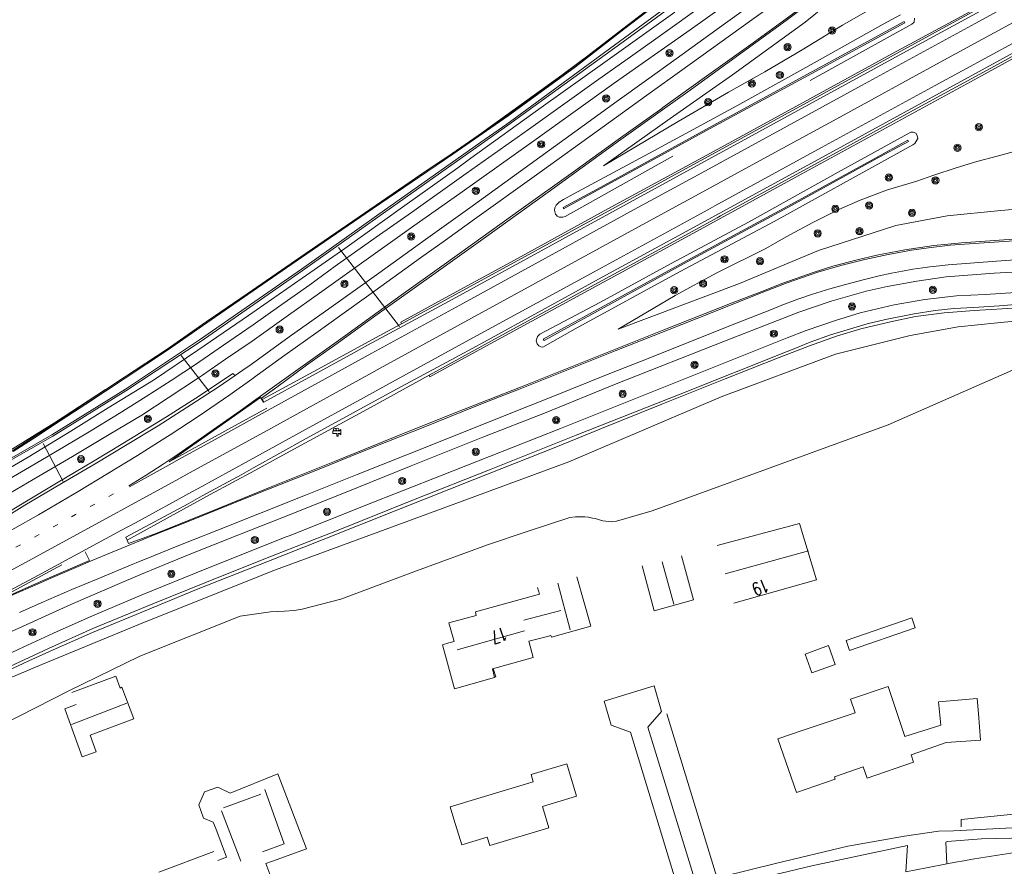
# Model space of a CAD drawing. Extents: x 177628 to 188968, y 384226 to 390673.
# Tile 94 of 256: x 182488 to 182674, y 386467 to 386627. Entities that reach past the tile are written whole.
import ezdxf

# ---------------------------------------------------------------- set-up
doc = ezdxf.new("R2010")
doc.units = 0
doc.linetypes.add('VW-1-3_STREEP', pattern=[4, 1, -3])
for name, color, linetype, lineweight in [('2403', 253, 'Continuous', 13), ('2901', 253, 'Continuous', 13), ('4502', 253, 'Continuous', 13), ('B-AF-CULT-GD', 253, 'HEKWERK', 13), ('B-AF-MUUR-GD', 14, 'Continuous', 13), ('B-AF-RAST-GD', 253, 'HEKWERK', 13), ('B-BP-BOOM-GD', 253, 'Continuous', 13), ('B-GB-BOUW-GD', 14, 'Continuous', 13), ('B-GB-NOKL-GD', 14, 'Continuous', 13), ('B-MK-BLOKLG-GD', 253, 'VW-1-3_STREEP', 13), ('B-MK-STRP-GD', 253, 'Continuous', 13), ('B-MK-VLAK-GD', 253, 'Continuous', 13), ('B-TR-SLOO-GD', 253, 'Continuous', 13), ('B-TR-TALB-GD', 253, 'Continuous', 13), ('B-TR-TALO-GD', 253, 'Continuous', 13), ('B-VH-FPAD-GD', 8, 'Continuous', 13), ('B-VH-GOOT-GD', 253, 'Continuous', 13), ('B-VH-HFDR-GD', 8, 'Continuous', 13), ('B-WT-HDUIK-GD', 253, 'Continuous', 13), ('B01_F', 14, 'Continuous', 9), ('B01_T', 14, 'Continuous', 9), ('B11_S', 14, 'Continuous', 9), ('B14_F', 14, 'Continuous', 9), ('T04_F', 253, 'HAAG', 9), ('T09_F', 253, 'Continuous', 9), ('V00_F', 8, 'Continuous', 9), ('V00_T', 8, 'Continuous', 9)]:
    doc.layers.add(name, color=color, linetype=linetype, lineweight=lineweight)
doc.styles.add('ROMANS', font='ROMANS.shx', dxfattribs={"oblique": 45})
doc.linetypes.add('HAAG', pattern='A,4,-1,[5,TOPOCAD.SHX,S=0.35,R=0,X=-0.35,Y=-0.35],-1', length=6)
doc.linetypes.add('HEKWERK', pattern='A,7,-1.5,[1,ProvNB.shx,S=0.75,R=0,X=0,Y=0],-1.5', length=10)

# ---------------------------------------------------------------- blocks, each defined once
blk = doc.blocks.new('2901_2901', base_point=(177628.113717, 385871.174588))
at = {"layer": '2901'}
for radius in [0.675, 0.45, 0.225]:
    blk.add_circle((177628.113717, 385871.174588), radius, dxfattribs=at)
blk = doc.blocks.new('2403_2403', base_point=(178167.314098, 386775.4))
at = {"layer": '2403'}
blk.add_polyline3d([(178167.564098, 386774.65, 0), (178167.564098, 386775.15, 0), (178167.814098, 386775.15, 0), (178168.064098, 386774.9, 0), (178168.064098, 386775.9, 0), (178167.814098, 386775.65, 0), (178167.309872, 386775.65, 0), (178166.564098, 386775.65, 0), (178166.564098, 386775.15, 0), (178167.314098, 386775.15, 0), (178167.314098, 386774.65, 0)], close=True, dxfattribs=at)
for centre in [(178166.930077, 386775.884344), (178167.436985, 386775.884344)]:
    blk.add_arc(centre, 0.266599, 298.476383, 241.523617, dxfattribs=at)

msp = doc.modelspace()

# ---------------------------------------------------------------- linework, layer by layer
at = {"layer": 'B-AF-CULT-GD', "flags": 128}
for points in [[(182592.045, 386543.678), (182620.753, 386555.908), (182642.328, 386563.966), (182656.422, 386567.468), (182665.481, 386569.109), (182672.91, 386569.847), (182683.818, 386570.938), (182705.977, 386575.365)], [(182652.299, 386550.633), (182607.739, 386534.404)], [(182592.045, 386543.678), (182568.36, 386534.949), (182536.757, 386523.302), (182512.045, 386513.47), (182492.644, 386505.492), (182476.388, 386498.646), (182460.107, 386490.487), (182442.955, 386482.648), (182430.695, 386477.589), (182415.753, 386470.736), (182398.65, 386463.568), (182383.231, 386457.264), (182364.878, 386450.555), (182345.821, 386443.961), (182333.14, 386439.915), (182319.88, 386436.287), (182302.345, 386423.339)], [(182311.543, 386425.313), (182343.769, 386434.016), (182375.676, 386445.193), (182418.251, 386463.967), (182443.733, 386474.941), (182469.451, 386486.11), (182497.782, 386500.481), (182511.151, 386507.035), (182530.066, 386514.599), (182535.814, 386515.412), (182538.448, 386515.542), (182540.23, 386515.659), (182541.733, 386515.886), (182549.042, 386517.768), (182563.297, 386523.125), (182576.683, 386528.014), (182584.212, 386530.543), (182592.235, 386533.139), (182593.29, 386533.3), (182594.153, 386533.311), (182595.062, 386533.284), (182595.737, 386533.223), (182596.507, 386533.067), (182597.029, 386532.954), (182598.479, 386532.555), (182600.066, 386532.362), (182601.058, 386532.452), (182607.739, 386534.404)]]:
    msp.add_lwpolyline(points, dxfattribs=at)
at = {"layer": 'B-AF-MUUR-GD', "flags": 128}
for points in [[(182569.419, 386574.92), (182581.813, 386581.659), (182599.427, 386591.306), (182619.427, 386602.169), (182635.527, 386610.985), (182653.061, 386620.581), (182672.439, 386631.069), (182689.295, 386640.325), (182689.433, 386640.401), (182692.594, 386642.144), (182693.512, 386642.648), (182696.8, 386644.453), (182717.286, 386655.662), (182721.926, 386658.201), (182725.002, 386659.939), (182739.869, 386667.971), (182755.118, 386676.341), (182770.042, 386684.46), (182786.143, 386693.29), (182803.167, 386702.533), (182809.598, 386706.028), (182826.557, 386715.334)], [(182576.539, 386565.508), (182598.563, 386577.489), (182615.423, 386586.709), (182634.616, 386597.183), (182651.903, 386606.584), (182669.856, 386616.389), (182686.437, 386625.496), (182696.896, 386631.288), (182700.055, 386632.894), (182704.8, 386635.471), (182725.063, 386646.535), (182729.396, 386648.969), (182732.745, 386650.819), (182750.6, 386660.588), (182766.151, 386669.096), (182782.931, 386678.331), (182800.779, 386687.96), (182822.768, 386700.013)], [(182569.419, 386574.92), (182560.333, 386569.962), (182560.505, 386569.671)], [(182576.539, 386565.508), (182565.859, 386559.701), (182565.689, 386559.968)]]:
    msp.add_lwpolyline(points, dxfattribs=at)
at = {"layer": 'B-AF-RAST-GD', "flags": 128}
for points in [[(182234.542, 386475.395), (182234.861, 386465.007), (182234.828, 386448.846), (182235.083, 386443.957), (182235.093, 386443.773), (182235.107, 386443.498), (182235.951, 386443.66), (182240.648, 386444.712), (182246.767, 386446.224), (182254.804, 386448.757), (182265.682, 386452.503), (182276.329, 386456.308), (182290.437, 386461.266), (182304.851, 386465.933), (182316.951, 386469.917), (182327.528, 386473.159), (182337.223, 386476.511), (182349.926, 386481.118), (182360.712, 386485.07), (182372.457, 386489.636), (182384.976, 386494.662), (182395.461, 386498.982), (182405.642, 386503.327), (182416.034, 386508.03), (182427.013, 386513.243), (182437.133, 386518.259), (182449.269, 386524.491), (182459.687, 386530.079), (182471.066, 386536.495), (182481.608, 386542.506), (182487.175, 386545.762), (182490.791, 386548.116), (182495.983, 386551.519), (182500.822, 386554.695), (182508.24, 386559.602), (182516.279, 386564.855), (182523.675, 386570.042), (182531.376, 386575.33), (182541.503, 386582.312), (182553.518, 386590.527), (182565.33, 386598.61), (182570.054, 386601.775), (182580.464, 386608.995), (182593.183, 386618.257), (182602.232, 386625.274), (182615.092, 386635.154), (182626.254, 386644.102), (182633.557, 386650.592), (182639.615, 386656.18), (182647.503, 386664.87), (182655.824, 386674.458)], [(182705.977, 386575.365), (182688.757, 386566.662), (182652.299, 386550.633)]]:
    msp.add_lwpolyline(points, dxfattribs=at)
at = {"layer": 'B-GB-BOUW-GD', "flags": 128}
for points in [[(182619.992, 386527.867), (182635.566, 386532.003), (182638.739, 386521.396), (182623.182, 386517)], [(182613.311, 386525.912), (182615.574, 386517.642), (182608.12, 386515.579), (182605.904, 386524.032)], [(182586.167, 386519.998), (182586.492, 386518.746), (182574.462, 386515.375), (182574.56, 386514.699), (182569.409, 386513.288), (182570.447, 386509.798), (182569.437, 386509.52), (182568.215, 386509.159), (182570.515, 386500.906), (182578.031, 386502.984), (182577.657, 386504.651), (182585.32, 386506.763), (182584.511, 386509.859), (182588.033, 386510.77), (182588.675, 386510.947), (182588.77, 386510.605), (182596.184, 386512.689), (182593.556, 386521.969)], [(182499.151, 386497.895), (182496.991, 386497.086), (182500.277, 386488.068), (182502.886, 386489.008), (182501.75, 386492.133), (182510.018, 386495.243), (182507.779, 386501.177), (182507.453, 386501.028), (182506.591, 386503.285), (182498.307, 386500.202)], [(182537.353, 386461.407), (182534.879, 386467.97), (182536.874, 386468.63), (182542.57, 386470.751), (182537.171, 386484.891), (182528.207, 386481.247), (182525.878, 386482.323), (182523.367, 386481.467), (182522.279, 386479.039), (182523.16, 386476.507), (182524.96, 386475.725), (182525.45, 386474.549), (182527.518, 386469.152), (182525.867, 386468.519)], [(182525.096, 386470.246), (182514.729, 386466.338)]]:
    msp.add_lwpolyline(points, dxfattribs=at)
at = {"layer": 'B-GB-NOKL-GD', "flags": 128}
for points in [[(182621.547, 386522.54), (182637.235, 386526.861)], [(182609.633, 386524.812), (182611.842, 386516.839)], [(182589.962, 386520.788), (182592.308, 386511.975)], [(182583.572, 386513.83), (182590.523, 386515.636)], [(182571.005, 386508.222), (182583.715, 386511.777)], [(182498.232, 386494.185), (182508.72, 386498.178)], [(182526.935, 386478.437), (182533.947, 386481.04)], [(182534.7, 386481.889), (182538.364, 386471.654), (182534.298, 386470.155)], [(182526.561, 386477.882), (182530.185, 386468.395)]]:
    msp.add_lwpolyline(points, dxfattribs=at)
at = {"layer": 'B-MK-BLOKLG-GD', "flags": 128}
msp.add_lwpolyline([(182318.716, 386455.53), (182327.316, 386458.319), (182335.117, 386460.942), (182342.273, 386463.395), (182348.103, 386465.452), (182353.478, 386467.349), (182364.895, 386471.566), (182376.263, 386475.949), (182387.375, 386480.349), (182398.515, 386484.974), (182409.451, 386489.627), (182420.569, 386494.436), (182431.358, 386499.311), (182440.204, 386503.438), (182442.347, 386504.438), (182453.094, 386509.644), (182463.608, 386514.868), (182471.008, 386518.669), (182478.043, 386522.39), (182485.184, 386526.18), (182492.171, 386529.966), (182499.022, 386533.698), (182506.395, 386537.704)], dxfattribs=at)
at = {"layer": 'B-MK-STRP-GD', "flags": 128}
for points in [[(182572.161, 386573.578), (182604.38, 386591.171), (182616.426, 386597.734), (182625.837, 386602.861), (182647.248, 386614.56), (182668.652, 386626.227), (182690.069, 386637.935), (182698.511, 386642.531), (182704.17, 386645.62), (182718.95, 386653.688), (182728.509, 386658.956), (182757.273, 386674.632), (182782.147, 386688.182), (182791.909, 386693.505), (182803.604, 386699.882), (182814.333, 386705.736)], [(182477.944, 386518.396), (182495.909, 386528.127), (182518.48, 386540.48), (182520.519, 386541.589), (182534.59, 386549.25), (182554.327, 386560.132), (182556.467, 386561.305), (182573.704, 386570.75), (182605.907, 386588.301), (182617.978, 386594.893), (182627.343, 386600.007), (182643.249, 386608.683), (182662.09, 386618.964), (182680.214, 386628.85), (182700.707, 386640.067), (182705.71, 386642.792), (182721.097, 386651.175), (182737.674, 386660.223), (182751.546, 386667.833), (182767.055, 386676.3), (182783.664, 386685.367), (182793.446, 386690.68), (182799.708, 386694.081), (182815.848, 386702.888)], [(182817.491, 386699.891), (182796.052, 386688.207), (182795.081, 386687.678), (182763.876, 386670.685), (182748.324, 386662.188), (182733.021, 386653.836), (182723.345, 386648.545), (182707.334, 386639.809), (182703.029, 386637.46), (182688.743, 386629.665), (182676.384, 386622.881), (182661.119, 386614.554), (182639.687, 386602.889), (182619.61, 386591.905), (182618.248, 386591.16), (182596.838, 386579.474), (182575.354, 386567.762)], [(182574.262, 386589.386), (182585.491, 386597.442), (182598.745, 386606.952), (182607.828, 386613.479), (182612.906, 386617.128), (182626.556, 386626.913), (182632.688, 386631.385), (182635.264, 386633.335), (182638.312, 386635.749), (182641.045, 386637.998), (182643.928, 386640.536), (182646.002, 386642.475), (182648.215, 386644.603), (182650.622, 386647.045), (182653.4, 386650.022), (182656.859, 386653.833), (182660.582, 386658.049), (182664.137, 386662.103), (182666.464, 386664.808), (182667.89, 386666.602), (182668.59, 386667.596), (182669.07, 386668.419)], [(182573.86, 386584.668), (182583.056, 386591.257), (182592.899, 386598.303), (182601.374, 386604.396), (182609.582, 386610.265), (182609.798, 386610.42), (182617.997, 386616.303), (182626.348, 386622.298), (182632.571, 386626.785), (182637.277, 386630.256), (182640.565, 386632.873), (182643.813, 386635.594), (182646.507, 386637.977), (182649.538, 386640.871), (182652.379, 386643.682), (182655.169, 386646.598), (182657.977, 386649.655), (182662.075, 386654.247), (182665.549, 386658.183), (182668.839, 386661.788), (182670.479, 386663.499), (182672.209, 386665.288)], [(182727.436, 386597.553), (182720.17, 386593.706), (182715.574, 386591.405), (182708.996, 386588.599), (182701.927, 386586.083), (182694.847, 386584.099), (182689.561, 386582.975), (182684.248, 386582.345), (182677.108, 386581.795), (182672.705, 386581.486), (182663.6, 386580.779), (182661.965, 386580.58), (182660.127, 386580.389), (182658.797, 386580.205), (182656.894, 386579.944), (182654.96, 386579.595), (182652.88, 386579.208), (182650.588, 386578.717)], [(182483.072, 386528.613), (182492.026, 386533.69), (182499.504, 386538.087), (182510.696, 386544.838), (182515.339, 386547.773), (182516.856, 386548.732), (182522.165, 386552.192), (182528.115, 386556.274), (182532.237, 386559.245), (182533.286, 386560), (182538.497, 386563.751), (182544.319, 386567.916), (182549.223, 386571.437), (182554.323, 386575.087), (182558.865, 386578.346), (182564.099, 386582.094), (182568.786, 386585.447), (182574.262, 386589.386)], [(182533.647, 386555.823), (182533.922, 386556.02), (182549.931, 386567.476), (182560.402, 386575.052), (182568.067, 386580.506), (182573.86, 386584.668)], [(182582.53, 386557.292), (182591.053, 386560.654), (182600.79, 386564.555), (182610.346, 386568.36), (182619.058, 386571.823), (182626.753, 386574.879), (182628.533, 386575.565), (182633.215, 386577.37), (182639.036, 386579.389), (182643.318, 386580.643), (182647.852, 386581.765), (182652.267, 386582.696), (182656.672, 386583.524), (182659.888, 386583.991), (182663.967, 386584.457), (182668.467, 386584.813), (182674.17, 386585.174), (182680.894, 386585.64)], [(182607.018, 386563.155), (182613.759, 386565.857), (182623.664, 386569.755), (182630.275, 386572.375), (182631.905, 386573.02), (182635.26, 386574.307), (182638.026, 386575.231), (182641.27, 386576.23), (182644.238, 386577.085), (182647.783, 386578.022), (182650.588, 386578.717)], [(182535.333, 386553.387), (182554.926, 386564.129), (182572.161, 386573.578)], [(182575.354, 386567.762), (182564.77, 386561.992), (182558.091, 386558.331), (182553.317, 386555.714), (182541.803, 386549.411), (182531.751, 386543.877), (182522.14, 386538.62), (182521.102, 386538.052), (182510.303, 386532.127), (182507.703, 386530.752)], [(182488.479, 386515.238), (182492.531, 386517.062), (182498.324, 386519.571), (182503.193, 386521.634), (182509.806, 386524.371), (182510.44, 386524.627), (182514.034, 386526.08), (182517.537, 386527.497), (182521.229, 386528.981), (182525.656, 386530.731), (182533.69, 386533.916), (182542.359, 386537.385), (182552.108, 386541.265), (182561.301, 386544.935), (182571.523, 386549.019), (182581.083, 386552.811), (182588.397, 386555.729), (182599.786, 386560.285), (182607.018, 386563.155)], [(182509.113, 386527.946), (182514.017, 386529.93), (182519.934, 386532.297), (182525.835, 386534.665), (182532.088, 386537.17), (182537.806, 386539.435), (182545.573, 386542.539), (182552.206, 386545.195), (182558.054, 386547.534), (182564.607, 386550.129), (182572.166, 386553.172), (182577.048, 386555.126), (182582.53, 386557.292)], [(182509.074, 386539.125), (182512.361, 386541.162), (182515.562, 386543.217), (182516.457, 386543.813), (182518.548, 386545.205), (182522.544, 386547.977), (182525.674, 386550.178), (182530.034, 386553.287), (182533.017, 386555.398), (182533.647, 386555.823)], [(182535.333, 386553.387), (182525.361, 386547.866), (182518.99, 386544.39), (182516.654, 386543.115), (182509.164, 386538.973)], [(182507.703, 386530.752), (182501.671, 386527.488), (182492.038, 386522.303), (182485.528, 386518.832), (182479.946, 386515.876), (182474.855, 386513.18), (182471.083, 386511.242), (182467.226, 386509.3)], [(182467.304, 386509.083), (182473.542, 386512.121), (182477.718, 386514.142), (182480.637, 386515.544), (182481.988, 386516.185), (182484.157, 386517.189), (182487.323, 386518.648), (182491.392, 386520.434), (182494.701, 386521.885), (182499.045, 386523.739), (182502.263, 386525.105), (182505.628, 386526.526), (182507.622, 386527.349), (182509.113, 386527.946)]]:
    msp.add_lwpolyline(points, dxfattribs=at)
at = {"layer": 'B-MK-VLAK-GD', "flags": 128}
for points in [[(182535.093, 386553.761), (182528.408, 386550.094), (182516.684, 386543.664), (182527.329, 386551.122), (182533.919, 386555.799), (182534.456, 386554.867)], [(182500.836, 386526.678), (182501.662, 386525.042), (182492.596, 386521.197), (182486.103, 386518.265), (182482.046, 386516.452), (182488.634, 386520.015), (182496.422, 386524.27)]]:
    msp.add_lwpolyline(points, dxfattribs=at)
at = {"layer": 'B-TR-SLOO-GD', "flags": 128}
for points in [[(182469.647, 386534.496), (182494.523, 386548.72), (182508.443, 386557.358), (182522.425, 386566.62), (182541.607, 386579.946), (182555.744, 386590.01), (182575.458, 386603.906), (182580.341, 386607.279), (182603.503, 386624.221), (182618.023, 386634.948)], [(182618.372, 386634.619), (182603.685, 386623.793), (182580.492, 386607.02), (182575.583, 386603.594), (182556.038, 386589.754), (182541.748, 386579.623), (182522.688, 386566.388), (182508.529, 386557.015), (182494.728, 386548.469), (182469.729, 386534.271)], [(182570.166, 386601.609), (182580.582, 386608.834), (182593.301, 386618.096), (182602.354, 386625.116), (182615.214, 386634.995)], [(182612.012, 386628.365), (182598.826, 386618.947), (182586.842, 386610.398), (182573.538, 386600.869)], [(182654.578, 386627.906), (182651.335, 386626.111), (182636.761, 386617.97), (182623.714, 386610.74), (182608.084, 386602.275), (182592.874, 386594.111), (182591.02, 386593.106), (182590.193, 386592.57), (182589.678, 386592.01), (182589.382, 386591.536), (182589.339, 386591.06), (182589.448, 386590.582), (182589.559, 386590.315), (182589.706, 386590.105), (182589.872, 386589.949), (182590.21, 386589.787), (182590.557, 386589.741), (182590.886, 386589.785), (182591.338, 386589.903), (182611.641, 386601.239)], [(182637.572, 386615.492), (182656.705, 386626.104), (182657.155, 386626.481), (182657.266, 386627.246)], [(182591.02, 386591.355), (182590.974, 386591.591), (182598.071, 386595.39), (182617.899, 386606.301), (182637.743, 386617.083), (182655.275, 386626.649)], [(182591.02, 386591.355), (182598.165, 386595.223), (182618.007, 386606.065), (182637.865, 386616.832), (182655.419, 386626.407), (182655.275, 386626.649)], [(182630.754, 386588.935), (182646.249, 386597.494), (182656.899, 386603.361), (182657.306, 386603.64), (182657.844, 386604.554), (182657.739, 386605.167), (182657.472, 386605.59), (182656.972, 386605.794), (182656.572, 386605.785), (182643.4, 386598.523), (182625.952, 386588.815), (182611.345, 386581.018), (182597.866, 386573.704)], [(182656.004, 386604.242), (182649.605, 386600.771), (182634.037, 386592.19), (182613.698, 386581.194), (182587.228, 386566.747), (182587.38, 386566.486)], [(182656.004, 386604.242), (182656.125, 386604.016), (182649.742, 386600.621), (182634.058, 386591.971), (182613.817, 386581.003), (182587.38, 386566.486)], [(182570.166, 386601.609), (182565.441, 386598.444), (182553.631, 386590.362), (182541.616, 386582.147), (182531.489, 386575.165), (182523.788, 386569.877), (182516.389, 386564.688), (182508.349, 386559.435), (182500.932, 386554.528), (182496.093, 386551.351), (182490.901, 386547.949), (182487.284, 386545.594)], [(182480.452, 386538.947), (182490.1, 386544.549), (182498.118, 386549.408), (182505.189, 386553.856), (182513.738, 386559.039), (182522.102, 386564.721), (182531.646, 386571.21), (182541.768, 386578.286), (182549.772, 386583.867), (182561.145, 386591.981), (182571.131, 386599.07), (182573.538, 386600.869)], [(182630.754, 386588.935), (182613.031, 386579.519), (182593.261, 386568.739)], [(182597.866, 386573.704), (182586.609, 386567.728), (182586.12, 386567.299), (182585.866, 386566.469), (182586.073, 386565.89), (182586.362, 386565.538), (182586.755, 386565.345), (182587.166, 386565.26), (182593.261, 386568.739)]]:
    msp.add_lwpolyline(points, dxfattribs=at)
at = {"layer": 'B-TR-TALB-GD', "flags": 128}
for points in [[(182598.612, 386599.399), (182611.166, 386608.346), (182622.881, 386616.566), (182636.586, 386626.513), (182642.858, 386631.564), (182647.281, 386635.502), (182649.38, 386636.786), (182650.312, 386637.139), (182651.095, 386637.393), (182651.791, 386637.653), (182652.488, 386638.043), (182653.22, 386638.43), (182654.097, 386638.893), (182655.135, 386639.566), (182656.067, 386640.287), (182657.309, 386641.344), (182660.384, 386644.463), (182666.134, 386649.916), (182669.846, 386653.424), (182671.382, 386654.968), (182672.48, 386655.784), (182673.224, 386656.094), (182674.242, 386656.365)], [(182601.328, 386568.634), (182624.21, 386577.236), (182639.126, 386583.507), (182653.691, 386588.216), (182663.371, 386589.982), (182673.489, 386590.989), (182678.685, 386591.449)]]:
    msp.add_lwpolyline(points, dxfattribs=at)
at = {"layer": 'B-TR-TALO-GD', "flags": 128}
for points in [[(182674.495, 386644.461), (182673.195, 386643.905), (182671.757, 386643.355), (182670.494, 386642.812), (182669.565, 386642.381), (182668.537, 386641.847), (182666.493, 386640.647), (182664.666, 386639.461), (182663.302, 386638.454), (182662.065, 386637.504), (182660.319, 386636.235), (182659.731, 386635.819), (182658.601, 386635.022), (182655.964, 386633.215), (182654.943, 386632.54), (182653.424, 386631.625), (182652.165, 386630.887), (182650.116, 386629.666), (182643.683, 386625.931), (182636.077, 386621.302), (182628.994, 386617.117), (182622.151, 386613.335), (182612.697, 386607.81), (182598.612, 386599.399)], [(182675.849, 386602.094), (182672.842, 386601.26), (182668.979, 386600.241), (182665.113, 386599.061), (182660.894, 386597.666), (182657.651, 386596.522), (182652.156, 386594.908), (182646.965, 386592.955), (182642.96, 386591.214), (182638.062, 386588.721), (182633.053, 386586.071), (182629.173, 386583.881), (182619.975, 386579.278), (182612.13, 386574.987), (182601.328, 386568.634)]]:
    msp.add_lwpolyline(points, dxfattribs=at)
at = {"layer": 'B-VH-FPAD-GD', "flags": 128}
for points in [[(182571.509, 386594.228), (182585.45, 386604.163), (182600.602, 386615.003), (182605.22, 386618.254), (182614.914, 386625.079), (182626.658, 386633.466), (182631.308, 386636.878), (182633.82, 386638.818), (182637.411, 386641.715), (182641.581, 386645.447), (182643.989, 386647.826), (182646.468, 386650.285), (182649.924, 386654.063), (182653.628, 386658.252), (182658.252, 386663.546), (182660.601, 386666.094), (182661.744, 386667.286), (182662.762, 386668.304), (182663.216, 386668.774), (182663.627, 386669.2), (182664.242, 386670.055), (182664.926, 386671.151), (182665.466, 386672.233)], [(182572.71, 386598.001), (182584.421, 386606.279), (182597.279, 386615.471), (182604.103, 386620.299), (182608.439, 386623.367), (182618.379, 386630.478)], [(182484.212, 386539.128), (182489.582, 386542.177), (182494.617, 386545.155), (182501.273, 386549.092), (182507.252, 386552.734), (182512.366, 386555.954), (182517.033, 386558.963), (182521.814, 386562.137), (182522.434, 386562.549), (182526.941, 386565.63), (182532.506, 386569.494), (182537.276, 386572.873), (182543.186, 386577.03), (182547.954, 386580.495), (182555.714, 386585.987), (182562.352, 386590.666), (182572.71, 386598.001)], [(182571.509, 386594.228), (182562.825, 386588.11), (182553.409, 386581.388), (182545.485, 386575.724), (182538.722, 386570.968), (182532.327, 386566.389), (182527.275, 386562.978), (182522.974, 386560.014), (182522.192, 386559.476), (182516.49, 386555.699), (182511.49, 386552.465), (182505.359, 386548.818), (182498.428, 386544.653), (182492.112, 386540.928), (182484.522, 386536.546)], [(182590.483, 386549.915), (182614.047, 386559.345), (182633.212, 386566.997), (182636.779, 386568.421), (182642.328, 386570.296), (182646.97, 386571.741), (182653.426, 386573.222), (182659.184, 386574.267), (182665.17, 386574.941), (182670.568, 386575.181), (182679.266, 386575.726)], [(182676.943, 386572.697), (182668.503, 386572.193), (182662.828, 386571.754), (182657.407, 386571.059), (182652.729, 386570.021), (182647.099, 386568.737), (182642.529, 386567.341), (182637.428, 386565.516), (182631.715, 386563.305), (182621.525, 386559.305), (182609.594, 386554.498), (182598.221, 386549.911), (182589.258, 386546.319)], [(182590.483, 386549.915), (182568.137, 386541.166), (182553.476, 386535.371), (182539.496, 386529.801), (182538.746, 386529.502), (182523.806, 386523.548), (182511.402, 386518.535), (182501.78, 386514.453), (182494.87, 386511.378), (182488.332, 386508.36), (182482.595, 386505.623), (182474.975, 386502.065), (182467.526, 386498.464), (182459.359, 386494.849), (182447.332, 386489.544), (182446.855, 386489.329), (182437.642, 386485.17), (182427.612, 386480.801), (182416.077, 386475.572), (182405.75, 386471.282), (182393.22, 386466)], [(182589.258, 386546.319), (182574.311, 386540.409), (182559.617, 386534.544), (182545.692, 386529.043), (182535.076, 386524.824), (182522.132, 386519.716), (182512.596, 386515.776), (182502.216, 386511.493), (182495.344, 386508.455), (182490.201, 386506.144), (182484.085, 386503.326), (182478.15, 386500.366), (182472.269, 386497.596), (182465.54, 386494.409), (182458.889, 386491.41), (182452.214, 386488.347), (182447.07, 386486.074), (182435.467, 386480.959), (182420.928, 386474.522), (182409.09, 386469.486), (182395.331, 386463.735)]]:
    msp.add_lwpolyline(points, dxfattribs=at)
at = {"layer": 'B-VH-GOOT-GD', "flags": 128}
for points in [[(182570.037, 386574.236), (182603.634, 386592.582), (182615.654, 386599.148), (182633.983, 386609.162), (182657.13, 386621.78), (182682.364, 386635.571), (182697.358, 386643.826), (182703.381, 386647.07), (182717.915, 386654.899), (182738.512, 386666.219), (182753.32, 386674.274), (182772.385, 386684.669), (182788.777, 386693.617), (182791.144, 386694.91), (182807.747, 386703.977)], [(182823.876, 386701.531), (182813.961, 386696.133), (182797.663, 386687.236), (182795.857, 386686.252), (182782.766, 386679.121), (182764.462, 386669.102), (182743.452, 386657.65), (182724.457, 386647.244), (182708.145, 386638.318), (182704.191, 386636.154), (182681.365, 386623.746), (182661.977, 386613.129), (182640.561, 386601.442), (182620.401, 386590.456), (182619.147, 386589.772), (182597.617, 386578.068), (182576.17, 386566.283)], [(182534.514, 386554.892), (182551.47, 386564.2), (182554.105, 386565.632), (182560.844, 386569.298), (182570.037, 386574.236)], [(182593.409, 386548.654), (182613.057, 386556.421), (182633.233, 386564.471), (182634.351, 386564.912), (182637.57, 386566.182), (182641.423, 386567.554), (182644.564, 386568.537), (182648.312, 386569.664), (182651.754, 386570.478), (182657.158, 386571.517), (182661.132, 386572.196), (182664.677, 386572.533), (182668.373, 386572.744), (182673.283, 386573.062), (182678.607, 386573.46)], [(182508.73, 386528.922), (182508.499, 386529.446), (182520.258, 386535.768), (182522.907, 386537.215), (182530.348, 386541.279), (182532.553, 386542.503), (182542.496, 386548.028), (182551.396, 386552.9), (182558.847, 386556.947), (182561.291, 386558.274), (182571.485, 386563.781), (182576.17, 386566.283)], [(182529.1, 386559.914), (182525.901, 386557.719), (182519.886, 386553.819), (182514.578, 386550.467), (182508.778, 386546.937), (182502.711, 386543.263), (182496.354, 386539.579), (182489.484, 386535.494), (182483.362, 386531.741)], [(182534.514, 386554.892), (182534.226, 386555.39)], [(182392.031, 386463.04), (182411.903, 386471.35), (182433.279, 386480.633), (182447.889, 386487.134), (182451.119, 386488.571), (182470.709, 386497.491), (182482.94, 386503.361), (182493.902, 386508.489), (182502.297, 386512.216), (182513.614, 386516.9), (182523.694, 386520.978), (182534.53, 386525.286), (182540.649, 386527.694), (182548.241, 386530.682), (182562.774, 386536.471), (182577.399, 386542.26), (182593.409, 386548.654)]]:
    msp.add_lwpolyline(points, dxfattribs=at)
at = {"layer": 'B-VH-HFDR-GD', "flags": 128}
for points in [[(182569.283, 386574.404), (182602.894, 386592.762), (182615.41, 386599.594), (182635.595, 386610.611), (182664.512, 386626.421), (182697.077, 386644.141), (182703.16, 386647.476), (182717.528, 386655.352), (182725.372, 386659.676), (182744.137, 386669.791), (182768.453, 386683.018), (182790.918, 386695.325), (182792.267, 386696.064), (182807.516, 386704.445)], [(182827.109, 386702.734), (182807.611, 386692.099), (182796.078, 386685.847), (182784.772, 386679.717), (182760.222, 386666.307), (182743.575, 386657.165), (182724.73, 386646.924), (182708.363, 386637.918), (182704.509, 386635.797), (182686.989, 386626.257), (182671.605, 386617.852), (182657.068, 386609.902), (182643.202, 386602.325), (182631.57, 386595.998), (182620.644, 386590.01), (182620.007, 386589.661), (182604.918, 386581.401), (182591.84, 386574.29), (182577.468, 386566.459)], [(182574.519, 386584.699), (182588.163, 386594.447), (182600.996, 386603.736), (182609.738, 386609.981), (182614.471, 386613.363), (182624.77, 386620.85), (182633.026, 386626.793), (182637.243, 386629.965), (182640.056, 386632.216), (182643.763, 386635.264), (182647.889, 386638.974), (182650.238, 386641.225), (182652.847, 386643.887), (182655.305, 386646.488), (182661.243, 386652.894), (182667.037, 386659.225), (182669.475, 386661.825), (182672.537, 386665.092), (182674.288, 386666.959), (182678.495, 386670.681)], [(182645.1, 386643.663), (182640.43, 386640.061), (182634.56, 386635.747), (182629.114, 386631.77), (182621.617, 386626.318), (182612.299, 386619.603), (182606.687, 386615.568), (182601.148, 386611.587), (182591.385, 386604.54), (182573.399, 386591.542)], [(182573.399, 386591.542), (182564.989, 386585.554), (182556.238, 386579.235), (182546.782, 386572.492), (182539.756, 386567.536), (182531.713, 386561.707), (182531.187, 386561.346), (182529.1, 386559.914)], [(182574.519, 386584.699), (182566.59, 386579.005), (182555.925, 386571.437), (182547.919, 386565.627)], [(182582.963, 386557.741), (182596.422, 386563.121), (182609.979, 386568.503), (182622.84, 386573.583), (182628.432, 386575.749), (182632.42, 386577.293), (182638.127, 386579.337), (182641.86, 386580.514), (182646.412, 386581.733), (182650.103, 386582.58), (182655.429, 386583.606), (182660.888, 386584.389), (182666.076, 386584.902), (182674.071, 386585.462), (182680.361, 386585.867)], [(182587.438, 386552.819), (182600.973, 386558.376), (182621.393, 386566.361), (182631.411, 386570.294), (182635.428, 386571.871), (182641.533, 386573.905), (182648.117, 386575.785), (182652.089, 386576.714), (182657.703, 386577.708), (182663.237, 386578.492), (182672.243, 386579.212), (182681.353, 386579.707)], [(182534.226, 386555.39), (182543.139, 386560.248), (182557.098, 386567.834), (182560.505, 386569.671), (182569.283, 386574.404)], [(182577.468, 386566.459), (182565.689, 386559.968), (182554.67, 386553.909), (182540.174, 386546.033), (182532.811, 386542.03), (182524.425, 386537.471), (182508.73, 386528.922)], [(182534.226, 386555.39), (182534.075, 386555.652), (182536.973, 386557.699), (182542.602, 386561.846), (182547.919, 386565.627)], [(182484.137, 386532.873), (182490.054, 386536.425), (182495.405, 386539.633), (182502.527, 386543.86), (182507.942, 386547.103), (182516.142, 386552.155), (182522.404, 386556.106), (182528.71, 386560.323), (182529.1, 386559.914)], [(182582.963, 386557.741), (182570.761, 386552.939), (182559.27, 386548.35), (182547.859, 386543.696), (182535.909, 386538.913), (182526.566, 386535.135), (182514.323, 386530.225), (182509.033, 386528.234), (182508.73, 386528.922)], [(182380.331, 386465.866), (182394.752, 386471.665), (182408.311, 386477.261), (182423.449, 386483.736), (182434.855, 386488.579), (182445.138, 386492.97), (182449.503, 386494.833), (182460.918, 386499.819), (182471.86, 386504.837), (182484.14, 386510.453), (182498.128, 386516.793), (182508.186, 386521.101), (182511.457, 386522.48), (182514.818, 386523.896), (182520.446, 386526.17), (182529.637, 386529.855), (182540.024, 386533.94), (182552.397, 386538.897), (182562.319, 386542.891), (182575.851, 386548.287), (182587.438, 386552.819)]]:
    msp.add_lwpolyline(points, dxfattribs=at)
at = {"layer": 'B-WT-HDUIK-GD', "flags": 128}
for points in [[(182548.59, 386584.03), (182560.104, 386569.16)], [(182518.956, 386563.705), (182524.225, 386556.897)], [(182492.903, 386547.119), (182496.665, 386539.935)]]:
    msp.add_lwpolyline(points, dxfattribs=at)
at = {"layer": 'B01_F', "linetype": 'Continuous'}
msp.add_lwpolyline([(182669.058, 386499.052), (182669.274, 386496.212)], dxfattribs=at)
at = {"layer": 'B01_T', "linetype": 'Continuous'}
for points in [[(182636.214, 386493.077), (182646.021, 386496.356), (182645.16, 386498.912), (182652.264, 386501.304), (182655.4, 386491.89)], [(182636.214, 386493.077), (182631.482, 386491.456), (182634.957, 386481.317), (182642.283, 386483.827), (182642.117, 386484.312), (182647.585, 386486.186), (182648.322, 386484.036), (182657.065, 386487.032), (182656.582, 386488.444), (182663.209, 386490.737), (182669.653, 386491.227), (182669.274, 386496.212)], [(182662.209, 386494.011), (182655.4, 386491.89)], [(182586.824, 386485.283), (182591.646, 386486.729), (182593.465, 386480.658), (182587.053, 386478.735), (182588.264, 386474.697), (182577.139, 386471.362), (182576.676, 386472.909), (182571.837, 386471.458), (182570.373, 386476.343)], [(182586.824, 386485.283), (182584.937, 386484.715), (182585.342, 386483.374), (182569.677, 386478.64), (182570.373, 386476.343)]]:
    msp.add_lwpolyline(points, dxfattribs=at)
at = {"layer": 'B11_S', "linetype": 'Continuous'}
for points in [[(182577.802, 386504.691), (182578.254, 386503.162), (182578.007, 386503.094)], [(182669.058, 386499.052), (182661.751, 386498.419), (182662.209, 386494.011)]]:
    msp.add_lwpolyline(points, dxfattribs=at)
at = {"layer": 'B14_F', "linetype": 'Continuous'}
for points in [[(182644.988, 386508.089), (182644.339, 386509.975), (182656.721, 386514.234), (182657.37, 386512.348), (182644.988, 386508.089)], [(182637.859, 386503.88), (182636.587, 386507.44), (182641.023, 386509.015), (182642.295, 386505.455), (182637.859, 386503.88)]]:
    msp.add_lwpolyline(points, dxfattribs=at)
at = {"layer": 'T04_F', "linetype": 'HAAG'}
for points in [[(182610.544, 386496.173), (182619.882, 386465.582)], [(182666.054, 386474.847), (182666.056, 386476.281), (182679.052, 386477.603), (182678.491, 386479.105)]]:
    msp.add_lwpolyline(points, dxfattribs=at)
at = {"layer": 'T09_F', "linetype": 'Continuous'}
for points in [[(182596.364, 386620.724), (182590.741, 386616.512), (182576.093, 386605.963)], [(182504.692, 386557.255), (182495.054, 386551.007), (182478.571, 386540.821), (182465.378, 386533.331), (182445.014, 386522.388), (182423.431, 386511.685), (182392.406, 386497.705), (182372.758, 386489.732), (182358.188, 386484.081), (182355.839, 386483.224)]]:
    msp.add_lwpolyline(points, dxfattribs=at)
at = {"layer": 'V00_F', "linetype": 'Continuous'}
for points in [[(182615.983, 386464.266), (182631.011, 386467.948), (182644.681, 386471.232), (182655.342, 386473.142), (182661.778, 386474.053), (182664.56, 386474.108), (182676.911, 386474.774), (182688.361, 386474.905), (182696.302, 386474.79)], [(182705.284, 386472.823), (182698.364, 386473.022), (182689.723, 386473.023), (182669.847, 386472.591), (182663.371, 386472.089), (182663.124, 386471.953), (182663.357, 386467.911)], [(182655.632, 386466.389), (182655.943, 386471.341), (182646.406, 386469.356), (182637.867, 386467.502), (182632.084, 386466.135), (182621.786, 386463.85), (182617.158, 386462.726)]]:
    msp.add_lwpolyline(points, dxfattribs=at)
at = {"layer": 'V00_T', "linetype": 'Continuous'}
for points in [[(182615.983, 386464.266), (182606.96, 386493.68), (182609.511, 386496.635), (182608.15, 386501.415), (182598.68, 386498.541), (182600.05, 386494.06), (182603.66, 386492.72), (182612.554, 386463.567)], [(182655.632, 386466.389), (182659.49, 386467.173), (182663.357, 386467.911)]]:
    msp.add_lwpolyline(points, dxfattribs=at)
msp.add_arc((182723.63, 386141.612), 331.819, 95.97225, 100.46549, dxfattribs=at)

# ---------------------------------------------------------------- block references
at = {"layer": '2403'}
msp.add_blockref('2403_2403', (182548.294, 386549.253, 25.019), dxfattribs=at)
at = {"layer": 'B-BP-BOOM-GD'}
for p in [(182641.718, 386624.938, 25.535), (182633.306, 386621.796, 25.444), (182611.026, 386620.649, 25.215), (182631.852, 386616.545, 25.093), (182626.563, 386614.96, 25.213), (182599.073, 386612.139, 25.001), (182618.3, 386611.422, 25.321), (182669.373, 386606.706, 24.805), (182586.833, 386603.487, 25.021), (182665.339, 386602.828, 24.898), (182652.389, 386597.25, 24.802), (182661.188, 386596.687, 25.129), (182574.516, 386594.74, 24.943), (182642.302, 386591.344, 24.877), (182648.668, 386591.938, 25.069), (182656.77, 386590.59, 25.537), (182562.328, 386586.114, 24.859), (182638.975, 386586.7, 25.18), (182646.861, 386587.135, 25.546), (182621.406, 386581.817, 24.967), (182628.101, 386581.445, 25.207), (182549.725, 386577.203, 24.91), (182617.363, 386577.224, 25.207), (182611.931, 386575.988, 25.117), (182660.712, 386576.073, 25.846), (182645.447, 386572.919, 25.718), (182537.505, 386568.566, 24.88), (182630.705, 386567.806, 25.329), (182615.74, 386561.927, 25.582), (182525.395, 386560.281, 24.919), (182602.202, 386556.473, 25.564), (182512.668, 386551.76, 24.925), (182589.662, 386551.506, 25.504), (182574.488, 386545.524, 25.333), (182500.05, 386544.142, 24.913), (182560.633, 386540.038, 25.403), (182546.439, 386534.224, 25.412), (182532.84, 386528.925, 25.477), (182517.082, 386522.547, 25.477), (182503.178, 386516.919, 25.477), (182490.899, 386511.527, 25.426)]:
    msp.add_blockref('2901_2901', p, dxfattribs=at)

# ---------------------------------------------------------------- texts
at = {"layer": '4502', "style": 'ROMANS', "width": 0.68}
for s, rotation, p in [('19', 201.62597, (182629.07, 386521.681)), ('17', 199.77137, (182579.849, 386512.556))]:
    msp.add_text(s, height=2.5, rotation=rotation, dxfattribs=at).set_placement(p)

doc.saveas('drawing.dxf')
